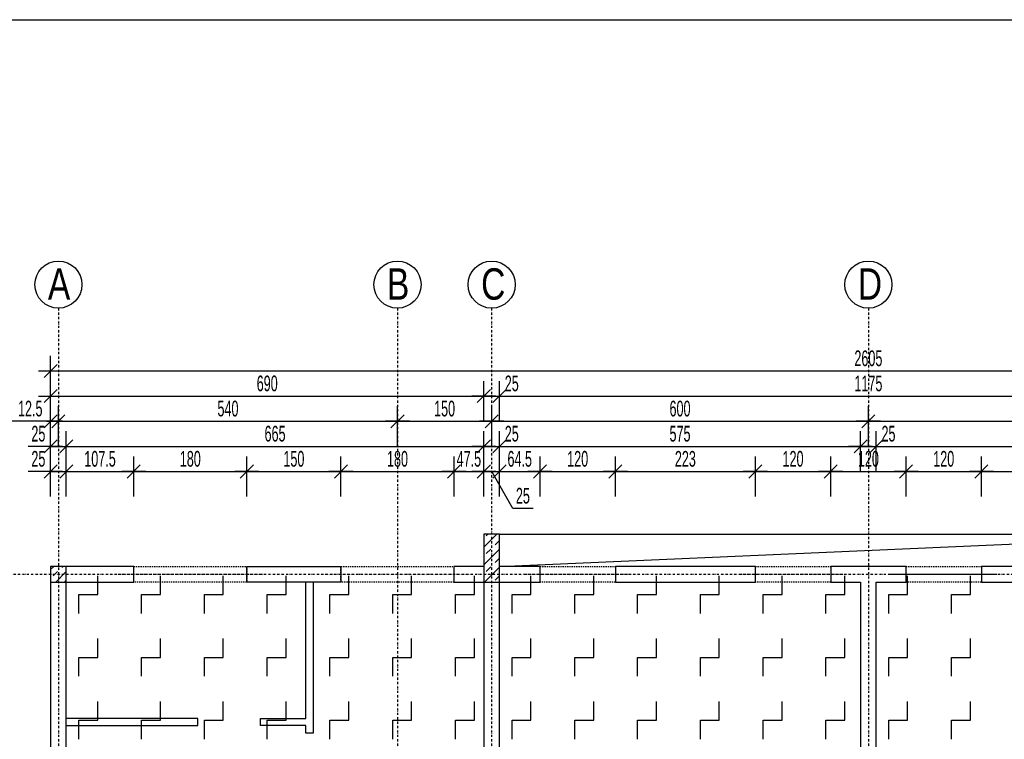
# Model space of a CAD drawing. Header units: millimetres. Extents: x 7622 to 25843, y -22705 to -15125.
# Tile 40 of 45: x 22309 to 23877, y -16430 to -15285. Entities that reach past the tile are written whole.
import ezdxf

# ---------------------------------------------------------------- set-up
doc = ezdxf.new("R2010")
doc.units = ezdxf.units.MM
doc.header["$LTSCALE"] = 10
doc.linetypes.add('MO', pattern=[0.7, 0.35, -0.17, 0.01, -0.17])
doc.linetypes.add('MP', pattern=[0.36, 0.2, -0.16])
for name, color, linetype in [('BA_szr', 1, 'Continuous'), ('BA_wym', 1, 'Continuous'), ('BD_lpm', 1, 'MP'), ('BD_osm', 1, 'MO'), ('BD_txs', 2, 'Continuous'), ('BD_wic', 1, 'Continuous'), ('BD_wig', 3, 'Continuous'), ('BZ_P_prz', 4, 'Continuous')]:
    doc.layers.add(name, color=color, linetype=linetype)
doc.styles.add('BIKTS', font='bikromsw.shx', dxfattribs={"width": 0.8})
doc.styles.add('BIKWYM', font='bikromsw.shx', dxfattribs={"width": 0.6})
doc.dimstyles.new('BA_KR_100_cm', dxfattribs={"dimtxt": 25, "dimasz": 1.666667, "dimexe": 24, "dimexo": 0, "dimgap": 0, "dimtad": 0, "dimdec": 1, "dimrnd": 0.5, "dimzin": 9, "dimdsep": 46, "dimtxsty": 'BIKWYM', "dimblk": 'WYM-KR', "dimcen": 0, "dimdle": 20, "dimclrd": 256, "dimclre": 256, "dimclrt": 2, "dimadec": 0, "dimazin": 0, "dimtfac": 0.033333, "dimtdec": 1, "dimtmove": 0, "dimatfit": 3, "dimldrblk": 'WYM-KR', "dimfxl": 25, "dimfxlon": 1, "dimtvp": 0.8, "dimtolj": 1, "dimarcsym": 0})

# ---------------------------------------------------------------- blocks, each defined once
blk = doc.blocks.new('WYM-KR')
at = {"linetype": 'ByBlock'}
blk.add_line((11.52, 0), (-11.52, 0), dxfattribs=at)
at = {"color": 7, "linetype": 'ByBlock'}
blk.add_line((6.24, 6.24), (-6.24, -6.24), dxfattribs=at)
blk = doc.blocks.new('*D389')
at = {"layer": 'BA_wym', "lineweight": -2}
for p, q in [((22357.9, -16043.8), (22357.9, -15979.8)), ((22382.9, -16043.8), (22382.9, -15979.8)), ((22356.2, -16003.8), (22322.2, -16003.8)), ((22357.9, -16003.8), (22382.9, -16003.8)), ((22384.6, -16003.8), (22386.2, -16003.8))]:
    blk.add_line(p, q, dxfattribs=at)
at = {"layer": 'Defpoints', "color": 0}
for p in [(22382.9, -16003.8), (22357.9, -16154.8), (22382.9, -16154.8)]:
    blk.add_point(p, dxfattribs=at)
at = {"layer": 'BA_wym', "lineweight": -2, "xscale": 1.666666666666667, "yscale": 1.666666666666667, "zscale": 1.666666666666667}
blk.add_blockref('WYM-KR', (22357.9, -16003.8), dxfattribs=at)
at = {"layer": 'BA_wym', "lineweight": -2, "xscale": 1.666666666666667, "yscale": 1.666666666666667, "zscale": 1.666666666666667, "rotation": 180}
blk.add_blockref('WYM-KR', (22382.9, -16003.8), dxfattribs=at)
at = {"layer": 'BA_wym', "color": 2, "insert": (22338.4, -15983.8), "char_height": 25, "attachment_point": 5, "style": 'BIKWYM'}
blk.add_mtext('\\A1;25', dxfattribs=at)
blk = doc.blocks.new('*D390')
at = {"layer": 'BA_wym', "lineweight": -2}
for p, q in [((22382.9, -16043.8), (22382.9, -15979.8)), ((22490.4, -16043.8), (22490.4, -15979.8)), ((22384.6, -16003.8), (22488.7, -16003.8))]:
    blk.add_line(p, q, dxfattribs=at)
at = {"layer": 'Defpoints', "color": 0}
for p in [(22490.4, -16003.8), (22382.9, -16154.8), (22490.4, -16154.8)]:
    blk.add_point(p, dxfattribs=at)
at = {"layer": 'BA_wym', "lineweight": -2, "xscale": 1.666666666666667, "yscale": 1.666666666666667, "zscale": 1.666666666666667, "rotation": 180}
blk.add_blockref('WYM-KR', (22382.9, -16003.8), dxfattribs=at)
at = {"layer": 'BA_wym', "lineweight": -2, "xscale": 1.666666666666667, "yscale": 1.666666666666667, "zscale": 1.666666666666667}
blk.add_blockref('WYM-KR', (22490.4, -16003.8), dxfattribs=at)
at = {"layer": 'BA_wym', "color": 2, "insert": (22436.6, -15983.8), "char_height": 25, "attachment_point": 5, "style": 'BIKWYM'}
blk.add_mtext('\\A1;107.5', dxfattribs=at)
blk = doc.blocks.new('*D391')
at = {"layer": 'BA_wym', "lineweight": -2}
for p, q in [((22490.4, -16043.8), (22490.4, -15979.8)), ((22670.4, -16043.8), (22670.4, -15979.8)), ((22492.1, -16003.8), (22668.7, -16003.8))]:
    blk.add_line(p, q, dxfattribs=at)
at = {"layer": 'Defpoints', "color": 0}
for p in [(22670.4, -16003.8), (22490.4, -16154.8), (22670.4, -16154.8)]:
    blk.add_point(p, dxfattribs=at)
at = {"layer": 'BA_wym', "lineweight": -2, "xscale": 1.666666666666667, "yscale": 1.666666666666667, "zscale": 1.666666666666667, "rotation": 180}
blk.add_blockref('WYM-KR', (22490.4, -16003.8), dxfattribs=at)
at = {"layer": 'BA_wym', "lineweight": -2, "xscale": 1.666666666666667, "yscale": 1.666666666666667, "zscale": 1.666666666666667}
blk.add_blockref('WYM-KR', (22670.4, -16003.8), dxfattribs=at)
at = {"layer": 'BA_wym', "color": 2, "insert": (22580.4, -15983.8), "char_height": 25, "attachment_point": 5, "style": 'BIKWYM'}
blk.add_mtext('\\A1;180', dxfattribs=at)
blk = doc.blocks.new('*D392')
at = {"layer": 'BA_wym', "lineweight": -2}
for p, q in [((22670.4, -16043.8), (22670.4, -15979.8)), ((22820.4, -16043.8), (22820.4, -15979.8)), ((22672.1, -16003.8), (22818.7, -16003.8))]:
    blk.add_line(p, q, dxfattribs=at)
at = {"layer": 'Defpoints', "color": 0}
for p in [(22820.4, -16003.8), (22670.4, -16154.8), (22820.4, -16154.8)]:
    blk.add_point(p, dxfattribs=at)
at = {"layer": 'BA_wym', "lineweight": -2, "xscale": 1.666666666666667, "yscale": 1.666666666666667, "zscale": 1.666666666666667, "rotation": 180}
blk.add_blockref('WYM-KR', (22670.4, -16003.8), dxfattribs=at)
at = {"layer": 'BA_wym', "lineweight": -2, "xscale": 1.666666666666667, "yscale": 1.666666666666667, "zscale": 1.666666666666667}
blk.add_blockref('WYM-KR', (22820.4, -16003.8), dxfattribs=at)
at = {"layer": 'BA_wym', "color": 2, "insert": (22745.4, -15983.8), "char_height": 25, "attachment_point": 5, "style": 'BIKWYM'}
blk.add_mtext('\\A1;150', dxfattribs=at)
blk = doc.blocks.new('*D393')
at = {"layer": 'BA_wym', "lineweight": -2}
for p, q in [((22820.4, -16043.8), (22820.4, -15979.8)), ((23000.4, -16043.8), (23000.4, -15979.8)), ((22822.1, -16003.8), (22998.7, -16003.8))]:
    blk.add_line(p, q, dxfattribs=at)
at = {"layer": 'Defpoints', "color": 0}
for p in [(23000.4, -16003.8), (22820.4, -16154.8), (23000.4, -16154.8)]:
    blk.add_point(p, dxfattribs=at)
at = {"layer": 'BA_wym', "lineweight": -2, "xscale": 1.666666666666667, "yscale": 1.666666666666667, "zscale": 1.666666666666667, "rotation": 180}
blk.add_blockref('WYM-KR', (22820.4, -16003.8), dxfattribs=at)
at = {"layer": 'BA_wym', "lineweight": -2, "xscale": 1.666666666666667, "yscale": 1.666666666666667, "zscale": 1.666666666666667}
blk.add_blockref('WYM-KR', (23000.4, -16003.8), dxfattribs=at)
at = {"layer": 'BA_wym', "color": 2, "insert": (22910.4, -15983.8), "char_height": 25, "attachment_point": 5, "style": 'BIKWYM'}
blk.add_mtext('\\A1;180', dxfattribs=at)
blk = doc.blocks.new('*D394')
at = {"layer": 'BA_wym', "lineweight": -2}
for p, q in [((23000.4, -16043.8), (23000.4, -15979.8)), ((23047.9, -16043.8), (23047.9, -15979.8)), ((22998.7, -16003.8), (22997.1, -16003.8)), ((23000.4, -16003.8), (23047.9, -16003.8)), ((23049.6, -16003.8), (23051.2, -16003.8))]:
    blk.add_line(p, q, dxfattribs=at)
at = {"layer": 'Defpoints', "color": 0}
for p in [(23047.9, -16003.8), (23000.4, -16154.8), (23047.9, -16154.8)]:
    blk.add_point(p, dxfattribs=at)
at = {"layer": 'BA_wym', "lineweight": -2, "xscale": 1.666666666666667, "yscale": 1.666666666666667, "zscale": 1.666666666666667}
blk.add_blockref('WYM-KR', (23000.4, -16003.8), dxfattribs=at)
at = {"layer": 'BA_wym', "lineweight": -2, "xscale": 1.666666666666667, "yscale": 1.666666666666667, "zscale": 1.666666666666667, "rotation": 180}
blk.add_blockref('WYM-KR', (23047.9, -16003.8), dxfattribs=at)
at = {"layer": 'BA_wym', "color": 2, "insert": (23024.1, -15983.8), "char_height": 25, "attachment_point": 5, "style": 'BIKWYM'}
blk.add_mtext('\\A1;47.5', dxfattribs=at)
blk = doc.blocks.new('*D395')
at = {"layer": 'BA_wym', "lineweight": -2}
for p, q in [((23047.9, -16043.8), (23047.9, -15979.8)), ((23072.9, -16043.8), (23072.9, -15979.8)), ((23046.2, -16003.8), (23044.6, -16003.8)), ((23047.9, -16003.8), (23072.9, -16003.8)), ((23093.9, -16062.5), (23060.4, -16003.8)), ((23074.6, -16003.8), (23076.2, -16003.8)), ((23126.3, -16062.5), (23093.9, -16062.5))]:
    blk.add_line(p, q, dxfattribs=at)
at = {"layer": 'Defpoints', "color": 0}
for p in [(23072.9, -16003.8), (23047.9, -16154.8), (23072.9, -16154.8)]:
    blk.add_point(p, dxfattribs=at)
at = {"layer": 'BA_wym', "lineweight": -2, "xscale": 1.666666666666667, "yscale": 1.666666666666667, "zscale": 1.666666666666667}
blk.add_blockref('WYM-KR', (23047.9, -16003.8), dxfattribs=at)
at = {"layer": 'BA_wym', "lineweight": -2, "xscale": 1.666666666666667, "yscale": 1.666666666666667, "zscale": 1.666666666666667, "rotation": 180}
blk.add_blockref('WYM-KR', (23072.9, -16003.8), dxfattribs=at)
at = {"layer": 'BA_wym', "color": 2, "insert": (23110.1, -16042.5), "char_height": 25, "attachment_point": 5, "style": 'BIKWYM'}
blk.add_mtext('\\A1;25', dxfattribs=at)
blk = doc.blocks.new('*D396')
at = {"layer": 'BA_wym', "lineweight": -2}
for p, q in [((23072.9, -16043.8), (23072.9, -15979.8)), ((23137.4, -16043.8), (23137.4, -15979.8)), ((23074.6, -16003.8), (23135.7, -16003.8))]:
    blk.add_line(p, q, dxfattribs=at)
at = {"layer": 'Defpoints', "color": 0}
for p in [(23137.4, -16003.8), (23072.9, -16154.8), (23137.4, -16154.8)]:
    blk.add_point(p, dxfattribs=at)
at = {"layer": 'BA_wym', "lineweight": -2, "xscale": 1.666666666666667, "yscale": 1.666666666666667, "zscale": 1.666666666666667, "rotation": 180}
blk.add_blockref('WYM-KR', (23072.9, -16003.8), dxfattribs=at)
at = {"layer": 'BA_wym', "lineweight": -2, "xscale": 1.666666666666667, "yscale": 1.666666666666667, "zscale": 1.666666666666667}
blk.add_blockref('WYM-KR', (23137.4, -16003.8), dxfattribs=at)
at = {"layer": 'BA_wym', "color": 2, "insert": (23105.1, -15983.8), "char_height": 25, "attachment_point": 5, "style": 'BIKWYM'}
blk.add_mtext('\\A1;64.5', dxfattribs=at)
blk = doc.blocks.new('*D397')
at = {"layer": 'BA_wym', "lineweight": -2}
for p, q in [((23137.4, -16043.8), (23137.4, -15979.8)), ((23257.4, -16043.8), (23257.4, -15979.8)), ((23139.1, -16003.8), (23255.7, -16003.8))]:
    blk.add_line(p, q, dxfattribs=at)
at = {"layer": 'Defpoints', "color": 0}
for p in [(23257.4, -16003.8), (23137.4, -16154.8), (23257.4, -16154.8)]:
    blk.add_point(p, dxfattribs=at)
at = {"layer": 'BA_wym', "lineweight": -2, "xscale": 1.666666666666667, "yscale": 1.666666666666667, "zscale": 1.666666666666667, "rotation": 180}
blk.add_blockref('WYM-KR', (23137.4, -16003.8), dxfattribs=at)
at = {"layer": 'BA_wym', "lineweight": -2, "xscale": 1.666666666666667, "yscale": 1.666666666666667, "zscale": 1.666666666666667}
blk.add_blockref('WYM-KR', (23257.4, -16003.8), dxfattribs=at)
at = {"layer": 'BA_wym', "color": 2, "insert": (23197.4, -15983.8), "char_height": 25, "attachment_point": 5, "style": 'BIKWYM'}
blk.add_mtext('\\A1;120', dxfattribs=at)
blk = doc.blocks.new('*D398')
at = {"layer": 'BA_wym', "lineweight": -2}
for p, q in [((23257.4, -16043.8), (23257.4, -15979.8)), ((23480.4, -16043.8), (23480.4, -15979.8)), ((23259.1, -16003.8), (23478.7, -16003.8))]:
    blk.add_line(p, q, dxfattribs=at)
at = {"layer": 'Defpoints', "color": 0}
for p in [(23480.4, -16003.8), (23257.4, -16154.8), (23480.4, -16154.8)]:
    blk.add_point(p, dxfattribs=at)
at = {"layer": 'BA_wym', "lineweight": -2, "xscale": 1.666666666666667, "yscale": 1.666666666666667, "zscale": 1.666666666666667, "rotation": 180}
blk.add_blockref('WYM-KR', (23257.4, -16003.8), dxfattribs=at)
at = {"layer": 'BA_wym', "lineweight": -2, "xscale": 1.666666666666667, "yscale": 1.666666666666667, "zscale": 1.666666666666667}
blk.add_blockref('WYM-KR', (23480.4, -16003.8), dxfattribs=at)
at = {"layer": 'BA_wym', "color": 2, "insert": (23368.9, -15983.8), "char_height": 25, "attachment_point": 5, "style": 'BIKWYM'}
blk.add_mtext('\\A1;223', dxfattribs=at)
blk = doc.blocks.new('*D399')
at = {"layer": 'BA_wym', "lineweight": -2}
for p, q in [((23480.4, -16043.8), (23480.4, -15979.8)), ((23600.4, -16043.8), (23600.4, -15979.8)), ((23482.1, -16003.8), (23598.7, -16003.8))]:
    blk.add_line(p, q, dxfattribs=at)
at = {"layer": 'Defpoints', "color": 0}
for p in [(23600.4, -16003.8), (23480.4, -16154.8), (23600.4, -16154.8)]:
    blk.add_point(p, dxfattribs=at)
at = {"layer": 'BA_wym', "lineweight": -2, "xscale": 1.666666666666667, "yscale": 1.666666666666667, "zscale": 1.666666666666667, "rotation": 180}
blk.add_blockref('WYM-KR', (23480.4, -16003.8), dxfattribs=at)
at = {"layer": 'BA_wym', "lineweight": -2, "xscale": 1.666666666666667, "yscale": 1.666666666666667, "zscale": 1.666666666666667}
blk.add_blockref('WYM-KR', (23600.4, -16003.8), dxfattribs=at)
at = {"layer": 'BA_wym', "color": 2, "insert": (23540.4, -15983.8), "char_height": 25, "attachment_point": 5, "style": 'BIKWYM'}
blk.add_mtext('\\A1;120', dxfattribs=at)
blk = doc.blocks.new('*D400')
at = {"layer": 'BA_wym', "lineweight": -2}
for p, q in [((23600.4, -16043.8), (23600.4, -15979.8)), ((23720.4, -16043.8), (23720.4, -15979.8)), ((23602.1, -16003.8), (23718.7, -16003.8))]:
    blk.add_line(p, q, dxfattribs=at)
at = {"layer": 'Defpoints', "color": 0}
for p in [(23720.4, -16003.8), (23600.4, -16154.8), (23720.4, -16154.8)]:
    blk.add_point(p, dxfattribs=at)
at = {"layer": 'BA_wym', "lineweight": -2, "xscale": 1.666666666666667, "yscale": 1.666666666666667, "zscale": 1.666666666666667, "rotation": 180}
blk.add_blockref('WYM-KR', (23600.4, -16003.8), dxfattribs=at)
at = {"layer": 'BA_wym', "lineweight": -2, "xscale": 1.666666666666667, "yscale": 1.666666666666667, "zscale": 1.666666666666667}
blk.add_blockref('WYM-KR', (23720.4, -16003.8), dxfattribs=at)
at = {"layer": 'BA_wym', "color": 2, "insert": (23660.4, -15983.8), "char_height": 25, "attachment_point": 5, "style": 'BIKWYM'}
blk.add_mtext('\\A1;120', dxfattribs=at)
blk = doc.blocks.new('*D401')
at = {"layer": 'BA_wym', "lineweight": -2}
for p, q in [((23720.4, -16043.8), (23720.4, -15979.8)), ((23840.4, -16043.8), (23840.4, -15979.8)), ((23722.1, -16003.8), (23838.7, -16003.8))]:
    blk.add_line(p, q, dxfattribs=at)
at = {"layer": 'Defpoints', "color": 0}
for p in [(23840.4, -16003.8), (23720.4, -16154.8), (23840.4, -16154.8)]:
    blk.add_point(p, dxfattribs=at)
at = {"layer": 'BA_wym', "lineweight": -2, "xscale": 1.666666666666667, "yscale": 1.666666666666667, "zscale": 1.666666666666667, "rotation": 180}
blk.add_blockref('WYM-KR', (23720.4, -16003.8), dxfattribs=at)
at = {"layer": 'BA_wym', "lineweight": -2, "xscale": 1.666666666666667, "yscale": 1.666666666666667, "zscale": 1.666666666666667}
blk.add_blockref('WYM-KR', (23840.4, -16003.8), dxfattribs=at)
at = {"layer": 'BA_wym', "color": 2, "insert": (23780.4, -15983.8), "char_height": 25, "attachment_point": 5, "style": 'BIKWYM'}
blk.add_mtext('\\A1;120', dxfattribs=at)
blk = doc.blocks.new('*D402')
at = {"layer": 'BA_wym', "lineweight": -2}
for p, q in [((23840.4, -16043.8), (23840.4, -15979.8)), ((24063.4, -16043.8), (24063.4, -15979.8)), ((23842.1, -16003.8), (24061.7, -16003.8))]:
    blk.add_line(p, q, dxfattribs=at)
at = {"layer": 'Defpoints', "color": 0}
for p in [(24063.4, -16003.8), (23840.4, -16154.8), (24063.4, -16154.8)]:
    blk.add_point(p, dxfattribs=at)
at = {"layer": 'BA_wym', "lineweight": -2, "xscale": 1.666666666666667, "yscale": 1.666666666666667, "zscale": 1.666666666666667, "rotation": 180}
blk.add_blockref('WYM-KR', (23840.4, -16003.8), dxfattribs=at)
at = {"layer": 'BA_wym', "lineweight": -2, "xscale": 1.666666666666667, "yscale": 1.666666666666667, "zscale": 1.666666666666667}
blk.add_blockref('WYM-KR', (24063.4, -16003.8), dxfattribs=at)
at = {"layer": 'BA_wym', "color": 2, "insert": (23951.9, -15983.8), "char_height": 25, "attachment_point": 5, "style": 'BIKWYM'}
blk.add_mtext('\\A1;223', dxfattribs=at)
blk = doc.blocks.new('*D412')
at = {"layer": 'BA_wym', "lineweight": -2}
for p, q in [((22357.9, -16003.8), (22357.9, -15939.8)), ((22382.9, -16003.8), (22382.9, -15939.8)), ((22356.2, -15963.8), (22322.2, -15963.8)), ((22357.9, -15963.8), (22382.9, -15963.8)), ((22384.6, -15963.8), (22386.2, -15963.8))]:
    blk.add_line(p, q, dxfattribs=at)
at = {"layer": 'Defpoints', "color": 0}
for p in [(22382.9, -15963.8), (22357.9, -16154.8), (22382.9, -16154.8)]:
    blk.add_point(p, dxfattribs=at)
at = {"layer": 'BA_wym', "lineweight": -2, "xscale": 1.666666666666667, "yscale": 1.666666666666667, "zscale": 1.666666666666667}
blk.add_blockref('WYM-KR', (22357.9, -15963.8), dxfattribs=at)
at = {"layer": 'BA_wym', "lineweight": -2, "xscale": 1.666666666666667, "yscale": 1.666666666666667, "zscale": 1.666666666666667, "rotation": 180}
blk.add_blockref('WYM-KR', (22382.9, -15963.8), dxfattribs=at)
at = {"layer": 'BA_wym', "color": 2, "insert": (22338.4, -15943.8), "char_height": 25, "attachment_point": 5, "style": 'BIKWYM'}
blk.add_mtext('\\A1;25', dxfattribs=at)
blk = doc.blocks.new('*D413')
at = {"layer": 'BA_wym', "lineweight": -2}
for p, q in [((22382.9, -16003.8), (22382.9, -15939.8)), ((23047.9, -16003.8), (23047.9, -15939.8)), ((22384.6, -15963.8), (23046.2, -15963.8))]:
    blk.add_line(p, q, dxfattribs=at)
at = {"layer": 'Defpoints', "color": 0}
for p in [(23047.9, -15963.8), (23047.9, -16103.8), (22382.9, -16154.8)]:
    blk.add_point(p, dxfattribs=at)
at = {"layer": 'BA_wym', "lineweight": -2, "xscale": 1.666666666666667, "yscale": 1.666666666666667, "zscale": 1.666666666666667, "rotation": 180}
blk.add_blockref('WYM-KR', (22382.9, -15963.8), dxfattribs=at)
at = {"layer": 'BA_wym', "lineweight": -2, "xscale": 1.666666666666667, "yscale": 1.666666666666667, "zscale": 1.666666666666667}
blk.add_blockref('WYM-KR', (23047.9, -15963.8), dxfattribs=at)
at = {"layer": 'BA_wym', "color": 2, "insert": (22715.4, -15943.8), "char_height": 25, "attachment_point": 5, "style": 'BIKWYM'}
blk.add_mtext('\\A1;665', dxfattribs=at)
blk = doc.blocks.new('*D414')
at = {"layer": 'BA_wym', "lineweight": -2}
for p, q in [((23047.9, -16003.8), (23047.9, -15939.8)), ((23072.9, -16003.8), (23072.9, -15939.8)), ((23046.2, -15963.8), (23044.6, -15963.8)), ((23047.9, -15963.8), (23072.9, -15963.8)), ((23074.6, -15963.8), (23108.6, -15963.8))]:
    blk.add_line(p, q, dxfattribs=at)
at = {"layer": 'Defpoints', "color": 0}
for p in [(23072.9, -15963.8), (23047.9, -16103.8), (23072.9, -16103.8)]:
    blk.add_point(p, dxfattribs=at)
at = {"layer": 'BA_wym', "lineweight": -2, "xscale": 1.666666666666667, "yscale": 1.666666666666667, "zscale": 1.666666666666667}
blk.add_blockref('WYM-KR', (23047.9, -15963.8), dxfattribs=at)
at = {"layer": 'BA_wym', "lineweight": -2, "xscale": 1.666666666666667, "yscale": 1.666666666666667, "zscale": 1.666666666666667, "rotation": 180}
blk.add_blockref('WYM-KR', (23072.9, -15963.8), dxfattribs=at)
at = {"layer": 'BA_wym', "color": 2, "insert": (23092.4, -15943.8), "char_height": 25, "attachment_point": 5, "style": 'BIKWYM'}
blk.add_mtext('\\A1;25', dxfattribs=at)
blk = doc.blocks.new('*D415')
at = {"layer": 'BA_wym', "lineweight": -2}
for p, q in [((23072.9, -16003.8), (23072.9, -15939.8)), ((23647.9, -16003.8), (23647.9, -15939.8)), ((23074.6, -15963.8), (23646.2, -15963.8))]:
    blk.add_line(p, q, dxfattribs=at)
at = {"layer": 'Defpoints', "color": 0}
for p in [(23647.9, -15963.8), (23072.9, -16103.8), (23647.9, -16179.8)]:
    blk.add_point(p, dxfattribs=at)
at = {"layer": 'BA_wym', "lineweight": -2, "xscale": 1.666666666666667, "yscale": 1.666666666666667, "zscale": 1.666666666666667, "rotation": 180}
blk.add_blockref('WYM-KR', (23072.9, -15963.8), dxfattribs=at)
at = {"layer": 'BA_wym', "lineweight": -2, "xscale": 1.666666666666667, "yscale": 1.666666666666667, "zscale": 1.666666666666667}
blk.add_blockref('WYM-KR', (23647.9, -15963.8), dxfattribs=at)
at = {"layer": 'BA_wym', "color": 2, "insert": (23360.4, -15943.8), "char_height": 25, "attachment_point": 5, "style": 'BIKWYM'}
blk.add_mtext('\\A1;575', dxfattribs=at)
blk = doc.blocks.new('*D416')
at = {"layer": 'BA_wym', "lineweight": -2}
for p, q in [((23647.9, -16003.8), (23647.9, -15939.8)), ((23672.9, -16003.8), (23672.9, -15939.8)), ((23646.2, -15963.8), (23644.6, -15963.8)), ((23647.9, -15963.8), (23672.9, -15963.8)), ((23674.6, -15963.8), (23708.6, -15963.8))]:
    blk.add_line(p, q, dxfattribs=at)
at = {"layer": 'Defpoints', "color": 0}
for p in [(23672.9, -15963.8), (23647.9, -16179.8), (23672.9, -16179.8)]:
    blk.add_point(p, dxfattribs=at)
at = {"layer": 'BA_wym', "lineweight": -2, "xscale": 1.666666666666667, "yscale": 1.666666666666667, "zscale": 1.666666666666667}
blk.add_blockref('WYM-KR', (23647.9, -15963.8), dxfattribs=at)
at = {"layer": 'BA_wym', "lineweight": -2, "xscale": 1.666666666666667, "yscale": 1.666666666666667, "zscale": 1.666666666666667, "rotation": 180}
blk.add_blockref('WYM-KR', (23672.9, -15963.8), dxfattribs=at)
at = {"layer": 'BA_wym', "color": 2, "insert": (23692.4, -15943.8), "char_height": 25, "attachment_point": 5, "style": 'BIKWYM'}
blk.add_mtext('\\A1;25', dxfattribs=at)
blk = doc.blocks.new('*D417')
at = {"layer": 'BA_wym', "lineweight": -2}
for p, q in [((23672.9, -16003.8), (23672.9, -15939.8)), ((24247.9, -16003.8), (24247.9, -15939.8)), ((23674.6, -15963.8), (24246.2, -15963.8))]:
    blk.add_line(p, q, dxfattribs=at)
at = {"layer": 'Defpoints', "color": 0}
for p in [(24247.9, -15963.8), (24247.9, -16103.8), (23672.9, -16179.8)]:
    blk.add_point(p, dxfattribs=at)
at = {"layer": 'BA_wym', "lineweight": -2, "xscale": 1.666666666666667, "yscale": 1.666666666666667, "zscale": 1.666666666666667, "rotation": 180}
blk.add_blockref('WYM-KR', (23672.9, -15963.8), dxfattribs=at)
at = {"layer": 'BA_wym', "lineweight": -2, "xscale": 1.666666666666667, "yscale": 1.666666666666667, "zscale": 1.666666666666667}
blk.add_blockref('WYM-KR', (24247.9, -15963.8), dxfattribs=at)
at = {"layer": 'BA_wym', "color": 2, "insert": (23960.4, -15943.8), "char_height": 25, "attachment_point": 5, "style": 'BIKWYM'}
blk.add_mtext('\\A1;575', dxfattribs=at)
blk = doc.blocks.new('*D421')
at = {"layer": 'BA_wym', "lineweight": -2}
for p, q in [((22357.9, -15963.8), (22357.9, -15899.8)), ((22370.4, -15963.8), (22370.4, -15899.8)), ((22356.2, -15923.8), (22296.5, -15923.8)), ((22357.9, -15923.8), (22370.4, -15923.8)), ((22372.1, -15923.8), (22373.7, -15923.8))]:
    blk.add_line(p, q, dxfattribs=at)
at = {"layer": 'Defpoints', "color": 0}
for p in [(22370.4, -15923.8), (22357.9, -16154.8), (22370.4, -16154.8)]:
    blk.add_point(p, dxfattribs=at)
at = {"layer": 'BA_wym', "lineweight": -2, "xscale": 1.666666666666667, "yscale": 1.666666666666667, "zscale": 1.666666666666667}
blk.add_blockref('WYM-KR', (22357.9, -15923.8), dxfattribs=at)
at = {"layer": 'BA_wym', "lineweight": -2, "xscale": 1.666666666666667, "yscale": 1.666666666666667, "zscale": 1.666666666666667, "rotation": 180}
blk.add_blockref('WYM-KR', (22370.4, -15923.8), dxfattribs=at)
at = {"layer": 'BA_wym', "color": 2, "insert": (22325.5, -15903.8), "char_height": 25, "attachment_point": 5, "style": 'BIKWYM'}
blk.add_mtext('\\A1;12.5', dxfattribs=at)
blk = doc.blocks.new('*D422')
at = {"layer": 'BA_wym', "lineweight": -2}
for p, q in [((22370.4, -15963.8), (22370.4, -15899.8)), ((22910.4, -15963.8), (22910.4, -15899.8)), ((22372.1, -15923.8), (22908.7, -15923.8))]:
    blk.add_line(p, q, dxfattribs=at)
at = {"layer": 'Defpoints', "color": 0}
for p in [(22910.4, -15923.8), (22370.4, -16154.8), (22910.4, -16270.1)]:
    blk.add_point(p, dxfattribs=at)
at = {"layer": 'BA_wym', "lineweight": -2, "xscale": 1.666666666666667, "yscale": 1.666666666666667, "zscale": 1.666666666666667, "rotation": 180}
blk.add_blockref('WYM-KR', (22370.4, -15923.8), dxfattribs=at)
at = {"layer": 'BA_wym', "lineweight": -2, "xscale": 1.666666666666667, "yscale": 1.666666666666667, "zscale": 1.666666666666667}
blk.add_blockref('WYM-KR', (22910.4, -15923.8), dxfattribs=at)
at = {"layer": 'BA_wym', "color": 2, "insert": (22640.4, -15903.8), "char_height": 25, "attachment_point": 5, "style": 'BIKWYM'}
blk.add_mtext('\\A1;540', dxfattribs=at)
blk = doc.blocks.new('*D423')
at = {"layer": 'BA_wym', "lineweight": -2}
for p, q in [((22910.4, -15963.8), (22910.4, -15899.8)), ((23060.4, -15963.8), (23060.4, -15899.8)), ((22912.1, -15923.8), (23058.7, -15923.8))]:
    blk.add_line(p, q, dxfattribs=at)
at = {"layer": 'Defpoints', "color": 0}
for p in [(23060.4, -15923.8), (23060.4, -16103.8), (22910.4, -16263.9)]:
    blk.add_point(p, dxfattribs=at)
at = {"layer": 'BA_wym', "lineweight": -2, "xscale": 1.666666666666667, "yscale": 1.666666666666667, "zscale": 1.666666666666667, "rotation": 180}
blk.add_blockref('WYM-KR', (22910.4, -15923.8), dxfattribs=at)
at = {"layer": 'BA_wym', "lineweight": -2, "xscale": 1.666666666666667, "yscale": 1.666666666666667, "zscale": 1.666666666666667}
blk.add_blockref('WYM-KR', (23060.4, -15923.8), dxfattribs=at)
at = {"layer": 'BA_wym', "color": 2, "insert": (22985.4, -15903.8), "char_height": 25, "attachment_point": 5, "style": 'BIKWYM'}
blk.add_mtext('\\A1;150', dxfattribs=at)
blk = doc.blocks.new('*D424')
at = {"layer": 'BA_wym', "lineweight": -2}
for p, q in [((23060.4, -15963.8), (23060.4, -15899.8)), ((23660.4, -15963.8), (23660.4, -15899.8)), ((23062.1, -15923.8), (23658.7, -15923.8))]:
    blk.add_line(p, q, dxfattribs=at)
at = {"layer": 'Defpoints', "color": 0}
for p in [(23660.4, -15923.8), (23060.4, -16103.8), (23660.4, -16154.8)]:
    blk.add_point(p, dxfattribs=at)
at = {"layer": 'BA_wym', "lineweight": -2, "xscale": 1.666666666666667, "yscale": 1.666666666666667, "zscale": 1.666666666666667, "rotation": 180}
blk.add_blockref('WYM-KR', (23060.4, -15923.8), dxfattribs=at)
at = {"layer": 'BA_wym', "lineweight": -2, "xscale": 1.666666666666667, "yscale": 1.666666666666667, "zscale": 1.666666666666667}
blk.add_blockref('WYM-KR', (23660.4, -15923.8), dxfattribs=at)
at = {"layer": 'BA_wym', "color": 2, "insert": (23360.4, -15903.8), "char_height": 25, "attachment_point": 5, "style": 'BIKWYM'}
blk.add_mtext('\\A1;600', dxfattribs=at)
blk = doc.blocks.new('*D425')
at = {"layer": 'BA_wym', "lineweight": -2}
for p, q in [((23660.4, -15963.8), (23660.4, -15899.8)), ((24260.4, -15963.8), (24260.4, -15899.8)), ((23662.1, -15923.8), (24258.7, -15923.8))]:
    blk.add_line(p, q, dxfattribs=at)
at = {"layer": 'Defpoints', "color": 0}
for p in [(24260.4, -15923.8), (24260.4, -16103.8), (23660.4, -16154.8)]:
    blk.add_point(p, dxfattribs=at)
at = {"layer": 'BA_wym', "lineweight": -2, "xscale": 1.666666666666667, "yscale": 1.666666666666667, "zscale": 1.666666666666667, "rotation": 180}
blk.add_blockref('WYM-KR', (23660.4, -15923.8), dxfattribs=at)
at = {"layer": 'BA_wym', "lineweight": -2, "xscale": 1.666666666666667, "yscale": 1.666666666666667, "zscale": 1.666666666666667}
blk.add_blockref('WYM-KR', (24260.4, -15923.8), dxfattribs=at)
at = {"layer": 'BA_wym', "color": 2, "insert": (23960.4, -15903.8), "char_height": 25, "attachment_point": 5, "style": 'BIKWYM'}
blk.add_mtext('\\A1;600', dxfattribs=at)
blk = doc.blocks.new('*D429')
at = {"layer": 'BA_wym', "lineweight": -2}
for p, q in [((22357.9, -15883.8), (22357.9, -15819.8)), ((24962.9, -15883.8), (24962.9, -15819.8)), ((22359.6, -15843.8), (24961.2, -15843.8))]:
    blk.add_line(p, q, dxfattribs=at)
at = {"layer": 'Defpoints', "color": 0}
for p in [(24962.9, -15843.8), (22357.9, -16154.8), (24962.9, -16154.8)]:
    blk.add_point(p, dxfattribs=at)
at = {"layer": 'BA_wym', "lineweight": -2, "xscale": 1.666666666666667, "yscale": 1.666666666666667, "zscale": 1.666666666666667, "rotation": 180}
blk.add_blockref('WYM-KR', (22357.9, -15843.8), dxfattribs=at)
at = {"layer": 'BA_wym', "lineweight": -2, "xscale": 1.666666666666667, "yscale": 1.666666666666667, "zscale": 1.666666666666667}
blk.add_blockref('WYM-KR', (24962.9, -15843.8), dxfattribs=at)
at = {"layer": 'BA_wym', "color": 2, "insert": (23660.4, -15823.8), "char_height": 25, "attachment_point": 5, "style": 'BIKWYM'}
blk.add_mtext('\\A1;2605', dxfattribs=at)
blk = doc.blocks.new('*D430')
at = {"layer": 'BA_wym', "lineweight": -2}
for p, q in [((22357.9, -15923.8), (22357.9, -15859.8)), ((23047.9, -15923.8), (23047.9, -15859.8)), ((22359.6, -15883.8), (23046.2, -15883.8))]:
    blk.add_line(p, q, dxfattribs=at)
at = {"layer": 'Defpoints', "color": 0}
for p in [(23047.9, -15883.8), (23047.9, -16103.8), (22357.9, -16154.8)]:
    blk.add_point(p, dxfattribs=at)
at = {"layer": 'BA_wym', "lineweight": -2, "xscale": 1.666666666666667, "yscale": 1.666666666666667, "zscale": 1.666666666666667, "rotation": 180}
blk.add_blockref('WYM-KR', (22357.9, -15883.8), dxfattribs=at)
at = {"layer": 'BA_wym', "lineweight": -2, "xscale": 1.666666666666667, "yscale": 1.666666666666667, "zscale": 1.666666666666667}
blk.add_blockref('WYM-KR', (23047.9, -15883.8), dxfattribs=at)
at = {"layer": 'BA_wym', "color": 2, "insert": (22702.9, -15863.8), "char_height": 25, "attachment_point": 5, "style": 'BIKWYM'}
blk.add_mtext('\\A1;690', dxfattribs=at)
blk = doc.blocks.new('*D431')
at = {"layer": 'BA_wym', "lineweight": -2}
for p, q in [((23072.9, -15923.8), (23072.9, -15859.8)), ((24247.9, -15923.8), (24247.9, -15859.8)), ((23074.6, -15883.8), (24246.2, -15883.8))]:
    blk.add_line(p, q, dxfattribs=at)
at = {"layer": 'Defpoints', "color": 0}
for p in [(24247.9, -15883.8), (23072.9, -16103.8), (24247.9, -16103.8)]:
    blk.add_point(p, dxfattribs=at)
at = {"layer": 'BA_wym', "lineweight": -2, "xscale": 1.666666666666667, "yscale": 1.666666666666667, "zscale": 1.666666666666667, "rotation": 180}
blk.add_blockref('WYM-KR', (23072.9, -15883.8), dxfattribs=at)
at = {"layer": 'BA_wym', "lineweight": -2, "xscale": 1.666666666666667, "yscale": 1.666666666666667, "zscale": 1.666666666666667}
blk.add_blockref('WYM-KR', (24247.9, -15883.8), dxfattribs=at)
at = {"layer": 'BA_wym', "color": 2, "insert": (23660.4, -15863.8), "char_height": 25, "attachment_point": 5, "style": 'BIKWYM'}
blk.add_mtext('\\A1;1175', dxfattribs=at)
blk = doc.blocks.new('*D536')
at = {"layer": 'BA_wym', "lineweight": -2}
for p, q in [((23047.9, -15923.8), (23047.9, -15859.8)), ((23072.9, -15923.8), (23072.9, -15859.8)), ((23046.2, -15883.8), (23044.6, -15883.8)), ((23047.9, -15883.8), (23072.9, -15883.8)), ((23074.6, -15883.8), (23108.6, -15883.8))]:
    blk.add_line(p, q, dxfattribs=at)
at = {"layer": 'Defpoints', "color": 0}
for p in [(23072.9, -15883.8), (23047.9, -16103.8), (23072.9, -16103.8)]:
    blk.add_point(p, dxfattribs=at)
at = {"layer": 'BA_wym', "lineweight": -2, "xscale": 1.666666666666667, "yscale": 1.666666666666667, "zscale": 1.666666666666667}
blk.add_blockref('WYM-KR', (23047.9, -15883.8), dxfattribs=at)
at = {"layer": 'BA_wym', "lineweight": -2, "xscale": 1.666666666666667, "yscale": 1.666666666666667, "zscale": 1.666666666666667, "rotation": 180}
blk.add_blockref('WYM-KR', (23072.9, -15883.8), dxfattribs=at)
at = {"layer": 'BA_wym', "color": 2, "insert": (23092.4, -15863.8), "char_height": 25, "attachment_point": 5, "style": 'BIKWYM'}
blk.add_mtext('\\A1;25', dxfattribs=at)

msp = doc.modelspace()

# ---------------------------------------------------------------- hatches: boundary and pattern name
at = {"layer": 'BA_szr'}
h = msp.add_hatch(dxfattribs=at)
h.set_pattern_fill('BIK_ZELBET', color=256, scale=100, angle=45, pattern_type=2)
h.set_pattern_definition([(45, (11434.114, -17244.662), (-14.142136, 14.142136), []), (45, (11427.043, -17237.59), (-14.142136, 14.142136), [10, -10])])
h.paths.add_polyline_path([(23047.89, -16179.81), (23072.89, -16179.81), (23072.89, -16103.81), (23047.89, -16103.81)])
h = msp.add_hatch(dxfattribs=at)
h.set_pattern_fill('BIK_ZELBET', color=256, scale=100, angle=45, pattern_type=2)
h.set_pattern_definition([(45, (10744.114, -17223.662), (-14.142136, 14.142136), []), (45, (10737.042, -17216.59), (-14.142136, 14.142136), [10, -10])])
h.paths.add_polyline_path([(22357.89, -16179.81), (22382.89, -16179.81), (22382.89, -16154.81), (22357.89, -16154.81)])

# ---------------------------------------------------------------- linework, layer by layer
at = {"layer": 'BD_lpm'}
for points in [[(22670.39, -16179.81), (22490.39, -16179.81), (22490.39, -16154.81), (22670.39, -16154.81)], [(23000.39, -16179.81), (22820.39, -16179.81), (22820.39, -16154.81), (23000.39, -16154.81)], [(23257.39, -16179.81), (23137.39, -16179.81), (23137.39, -16154.81), (23257.39, -16154.81)], [(23600.39, -16179.81), (23480.39, -16179.81), (23480.39, -16154.81), (23600.39, -16154.81)], [(23840.39, -16179.81), (23720.39, -16179.81), (23720.39, -16154.81), (23840.39, -16154.81)]]:
    msp.add_lwpolyline(points, close=True, dxfattribs=at)
at = {"layer": 'BD_osm', "color": 5}
for p, q in [((22465.39, -16167.31), (22695.39, -16167.31)), ((22795.39, -16167.31), (23025.39, -16167.31)), ((23112.39, -16167.31), (23282.39, -16167.31)), ((23455.39, -16167.31), (23625.39, -16167.31)), ((23695.39, -16167.31), (23865.39, -16167.31))]:
    msp.add_line(p, q, dxfattribs=at)
at = {"layer": 'BD_osm'}
for points in [[(22370.39, -15743.81), (22370.39, -18616.27)], [(22910.39, -15743.81), (22910.39, -18616.27)], [(23060.39, -15743.81), (23060.39, -18616.27)], [(23660.39, -15743.81), (23660.39, -18616.27)], [(21997.89, -16167.31), (25322.89, -16167.31)]]:
    msp.add_lwpolyline(points, dxfattribs=at)
at = {"layer": 'BD_wic', "color": 5}
msp.add_lwpolyline([(21398.68, -15284.7), (25842.81, -15284.7), (25842.81, -22705.2), (21398.68, -22705.2)], close=True, dxfattribs=at)
at = {"layer": 'BD_wic'}
for points in [[(23072.89, -16103.81), (24247.89, -16103.81)], [(23072.89, -16154.81), (24247.89, -16103.81)]]:
    msp.add_lwpolyline(points, dxfattribs=at)
at = {"layer": 'BD_wic', "color": 8}
for points in [[(22775.89, -16179.81), (22775.89, -16420.31), (22764.39, -16420.31), (22764.39, -16408.31), (22692.39, -16408.31), (22692.39, -16396.81), (22764.39, -16396.81), (22764.39, -16179.81)], [(22382.89, -16408.31), (22592.39, -16408.31), (22592.39, -16396.81), (22382.89, -16396.81)]]:
    msp.add_lwpolyline(points, dxfattribs=at)
at = {"layer": 'BD_wic'}
for centre in [(22370.39, -15706.31), (22910.39, -15706.31), (23060.39, -15706.31), (23660.39, -15706.31)]:
    msp.add_circle(centre, 37.5, dxfattribs=at)
at = {"layer": 'BD_wig'}
for points in [[(23137.39, -16179.81), (23137.39, -16154.81), (23072.89, -16154.81), (23072.89, -16103.81), (23047.89, -16103.81), (23047.89, -16154.81), (23000.39, -16154.81), (23000.39, -16179.81), (23047.89, -16179.81), (23047.89, -16994.81), (23036.94, -16994.81), (23036.94, -17019.81), (23092.89, -17019.81), (23092.89, -16994.81), (23072.89, -16994.81), (23072.89, -16483.81), (23093.89, -16483.81), (23093.89, -16458.81), (23072.89, -16458.81), (23072.89, -16179.81), (23137.39, -16179.81)], [(22490.39, -16179.81), (22490.39, -16154.81), (22357.89, -16154.81), (22357.89, -16467.31), (22382.89, -16467.31), (22382.89, -16179.81), (22490.39, -16179.81)], [(23672.89, -16179.81), (23720.39, -16179.81), (23720.39, -16154.81), (23600.39, -16154.81), (23600.39, -16179.81), (23647.89, -16179.81), (23647.89, -16458.81)], [(23909.39, -16994.81), (23672.89, -16994.81), (23672.89, -16179.81)]]:
    msp.add_lwpolyline(points, dxfattribs=at)
for points in [[(23047.89, -16179.81), (23072.89, -16179.81), (23072.89, -16103.81), (23047.89, -16103.81)], [(22357.89, -16179.81), (22382.89, -16179.81), (22382.89, -16154.81), (22357.89, -16154.81)], [(22820.39, -16179.81), (22670.39, -16179.81), (22670.39, -16154.81), (22820.39, -16154.81)], [(23257.39, -16179.81), (23480.39, -16179.81), (23480.39, -16154.81), (23257.39, -16154.81)], [(23840.39, -16179.81), (24063.39, -16179.81), (24063.39, -16154.81), (23840.39, -16154.81)]]:
    msp.add_lwpolyline(points, close=True, dxfattribs=at)
at = {"layer": 'BZ_P_prz'}
for points in [[(22402.89, -16229.81), (22402.89, -16199.81), (22432.89, -16199.81), (22432.89, -16169.81)], [(22502.89, -16229.81), (22502.89, -16199.81), (22532.89, -16199.81), (22532.89, -16169.81)], [(22602.89, -16229.81), (22602.89, -16199.81), (22632.89, -16199.81), (22632.89, -16169.81)], [(22702.89, -16229.81), (22702.89, -16199.81), (22732.89, -16199.81), (22732.89, -16169.81)], [(22802.89, -16229.81), (22802.89, -16199.81), (22832.89, -16199.81), (22832.89, -16169.81)], [(22902.89, -16229.81), (22902.89, -16199.81), (22932.89, -16199.81), (22932.89, -16169.81)], [(23002.89, -16229.81), (23002.89, -16199.81), (23032.89, -16199.81), (23032.89, -16169.81)], [(23092.89, -16229.81), (23092.89, -16199.81), (23122.89, -16199.81), (23122.89, -16169.81)], [(23192.89, -16229.81), (23192.89, -16199.81), (23222.89, -16199.81), (23222.89, -16169.81)], [(23292.89, -16229.81), (23292.89, -16199.81), (23322.89, -16199.81), (23322.89, -16169.81)], [(23392.89, -16229.81), (23392.89, -16199.81), (23422.89, -16199.81), (23422.89, -16169.81)], [(23492.89, -16229.81), (23492.89, -16199.81), (23522.89, -16199.81), (23522.89, -16169.81)], [(23592.89, -16229.81), (23592.89, -16199.81), (23622.89, -16199.81), (23622.89, -16169.81)], [(23692.89, -16229.81), (23692.89, -16199.81), (23722.89, -16199.81), (23722.89, -16169.81)], [(23792.89, -16229.81), (23792.89, -16199.81), (23822.89, -16199.81), (23822.89, -16169.81)], [(22402.89, -16329.81), (22402.89, -16299.81), (22432.89, -16299.81), (22432.89, -16269.81)], [(22502.89, -16329.81), (22502.89, -16299.81), (22532.89, -16299.81), (22532.89, -16269.81)], [(22602.89, -16329.81), (22602.89, -16299.81), (22632.89, -16299.81), (22632.89, -16269.81)], [(22702.89, -16329.81), (22702.89, -16299.81), (22732.89, -16299.81), (22732.89, -16269.81)], [(22802.89, -16329.81), (22802.89, -16299.81), (22832.89, -16299.81), (22832.89, -16269.81)], [(22902.89, -16329.81), (22902.89, -16299.81), (22932.89, -16299.81), (22932.89, -16269.81)], [(23002.89, -16329.81), (23002.89, -16299.81), (23032.89, -16299.81), (23032.89, -16269.81)], [(23092.89, -16329.81), (23092.89, -16299.81), (23122.89, -16299.81), (23122.89, -16269.81)], [(23192.89, -16329.81), (23192.89, -16299.81), (23222.89, -16299.81), (23222.89, -16269.81)], [(23292.89, -16329.81), (23292.89, -16299.81), (23322.89, -16299.81), (23322.89, -16269.81)], [(23392.89, -16329.81), (23392.89, -16299.81), (23422.89, -16299.81), (23422.89, -16269.81)], [(23492.89, -16329.81), (23492.89, -16299.81), (23522.89, -16299.81), (23522.89, -16269.81)], [(23592.89, -16329.81), (23592.89, -16299.81), (23622.89, -16299.81), (23622.89, -16269.81)], [(23692.89, -16329.81), (23692.89, -16299.81), (23722.89, -16299.81), (23722.89, -16269.81)], [(23792.89, -16329.81), (23792.89, -16299.81), (23822.89, -16299.81), (23822.89, -16269.81)], [(22402.89, -16429.81), (22402.89, -16399.81), (22432.89, -16399.81), (22432.89, -16369.81)], [(22502.89, -16429.81), (22502.89, -16399.81), (22532.89, -16399.81), (22532.89, -16369.81)], [(22602.89, -16429.81), (22602.89, -16399.81), (22632.89, -16399.81), (22632.89, -16369.81)], [(22702.89, -16429.81), (22702.89, -16399.81), (22732.89, -16399.81), (22732.89, -16369.81)], [(22802.89, -16429.81), (22802.89, -16399.81), (22832.89, -16399.81), (22832.89, -16369.81)], [(22902.89, -16429.81), (22902.89, -16399.81), (22932.89, -16399.81), (22932.89, -16369.81)], [(23002.89, -16429.81), (23002.89, -16399.81), (23032.89, -16399.81), (23032.89, -16369.81)], [(23092.89, -16429.81), (23092.89, -16399.81), (23122.89, -16399.81), (23122.89, -16369.81)], [(23192.89, -16429.81), (23192.89, -16399.81), (23222.89, -16399.81), (23222.89, -16369.81)], [(23292.89, -16429.81), (23292.89, -16399.81), (23322.89, -16399.81), (23322.89, -16369.81)], [(23392.89, -16429.81), (23392.89, -16399.81), (23422.89, -16399.81), (23422.89, -16369.81)], [(23492.89, -16429.81), (23492.89, -16399.81), (23522.89, -16399.81), (23522.89, -16369.81)], [(23592.89, -16429.81), (23592.89, -16399.81), (23622.89, -16399.81), (23622.89, -16369.81)], [(23692.89, -16429.81), (23692.89, -16399.81), (23722.89, -16399.81), (23722.89, -16369.81)], [(23792.89, -16429.81), (23792.89, -16399.81), (23822.89, -16399.81), (23822.89, -16369.81)]]:
    msp.add_lwpolyline(points, dxfattribs=at)

# ---------------------------------------------------------------- texts
at = {"layer": 'BD_txs', "style": 'BIKTS', "width": 0.8}
for s, p in [('A', (22353.58, -15730.37)), ('B', (22893.58, -15730.37)), ('C', (23043.58, -15730.37)), ('D', (23643.58, -15730.37))]:
    msp.add_text(s, height=50, dxfattribs=at).set_placement(p)

# ---------------------------------------------------------------- dimensions: what is measured, and where the dimension line sits
at = {"layer": 'BA_wym'}
for base, p1, p2, override, picture, middle in [((24962.89, -15843.81), (22357.89, -16154.81), (24962.89, -16154.81), {"dimatfit": 1, "dimfxl": 40}, '*D429', (23660.39, -15823.81)), ((23047.89, -15883.81), (22357.89, -16154.81), (23047.89, -16103.81), {"dimatfit": 1, "dimfxl": 40}, '*D430', (22702.89, -15863.81)), ((23072.89, -15883.81), (23047.89, -16103.81), (23072.89, -16103.81), {"dimatfit": 1, "dimfxl": 40}, '*D536', (23092.41, -15863.81)), ((24247.88, -15883.81), (23072.89, -16103.81), (24247.88, -16103.81), {"dimtmove": 1, "dimatfit": 1, "dimfxl": 40}, '*D431', (23660.39, -15863.81)), ((22910.39, -15923.81), (22370.39, -16154.81), (22910.39, -16270.09), {"dimtmove": 1, "dimatfit": 1, "dimfxl": 40}, '*D422', (22640.39, -15903.81)), ((23060.39, -15923.81), (22910.39, -16263.88), (23060.39, -16103.81), {"dimtmove": 1, "dimatfit": 1, "dimfxl": 40}, '*D423', (22985.39, -15903.81)), ((23660.39, -15923.81), (23060.39, -16103.81), (23660.39, -16154.81), {"dimtmove": 1, "dimatfit": 1, "dimfxl": 40}, '*D424', (23360.39, -15903.81)), ((24260.39, -15923.81), (23660.39, -16154.81), (24260.39, -16103.81), {"dimtmove": 1, "dimatfit": 1, "dimfxl": 40}, '*D425', (23960.39, -15903.81)), ((23047.89, -15963.81), (22382.89, -16154.81), (23047.89, -16103.81), {"dimtmove": 1, "dimatfit": 1, "dimfxl": 40}, '*D413', (22715.39, -15943.81)), ((23072.89, -15963.81), (23047.89, -16103.81), (23072.89, -16103.81), {"dimblk": 'WYM-KR', "dimatfit": 1, "dimfxl": 40}, '*D414', (23092.41, -15943.81)), ((23647.89, -15963.81), (23072.89, -16103.81), (23647.89, -16179.81), {"dimtmove": 1, "dimatfit": 1, "dimfxl": 40}, '*D415', (23360.39, -15943.81)), ((23672.89, -15963.81), (23647.89, -16179.81), (23672.89, -16179.81), {"dimblk": 'WYM-KR', "dimatfit": 1, "dimfxl": 40}, '*D416', (23692.41, -15943.81)), ((24247.89, -15963.81), (23672.89, -16179.81), (24247.89, -16103.81), {"dimtmove": 1, "dimatfit": 1, "dimfxl": 40}, '*D417', (23960.39, -15943.81)), ((22490.39, -16003.81), (22382.89, -16154.81), (22490.39, -16154.81), {"dimtmove": 1, "dimatfit": 1, "dimfxl": 40}, '*D390', (22436.64, -15983.81)), ((22670.39, -16003.81), (22490.39, -16154.81), (22670.39, -16154.81), {"dimtmove": 1, "dimatfit": 1, "dimfxl": 40}, '*D391', (22580.39, -15983.81)), ((22820.39, -16003.81), (22670.39, -16154.81), (22820.39, -16154.81), {"dimtmove": 1, "dimatfit": 1, "dimfxl": 40}, '*D392', (22745.39, -15983.81)), ((23000.39, -16003.81), (22820.39, -16154.81), (23000.39, -16154.81), {"dimtmove": 1, "dimatfit": 1, "dimfxl": 40}, '*D393', (22910.39, -15983.81)), ((23137.39, -16003.81), (23072.89, -16154.81), (23137.39, -16154.81), {"dimtmove": 1, "dimatfit": 1, "dimfxl": 40}, '*D396', (23105.14, -15983.81)), ((23257.39, -16003.81), (23137.39, -16154.81), (23257.39, -16154.81), {"dimtmove": 1, "dimatfit": 1, "dimfxl": 40}, '*D397', (23197.39, -15983.81)), ((23480.39, -16003.81), (23257.39, -16154.81), (23480.39, -16154.81), {"dimtmove": 1, "dimatfit": 1, "dimfxl": 40}, '*D398', (23368.89, -15983.81)), ((23600.39, -16003.81), (23480.39, -16154.81), (23600.39, -16154.81), {"dimtmove": 1, "dimatfit": 1, "dimfxl": 40}, '*D399', (23540.39, -15983.81)), ((23720.39, -16003.81), (23600.39, -16154.81), (23720.39, -16154.81), {"dimtmove": 1, "dimatfit": 1, "dimfxl": 40}, '*D400', (23660.39, -15983.81)), ((23840.39, -16003.81), (23720.39, -16154.81), (23840.39, -16154.81), {"dimtmove": 1, "dimatfit": 1, "dimfxl": 40}, '*D401', (23780.39, -15983.81)), ((24063.39, -16003.81), (23840.39, -16154.81), (24063.39, -16154.81), {"dimtmove": 1, "dimatfit": 1, "dimfxl": 40}, '*D402', (23951.89, -15983.81))]:
    dim = msp.add_linear_dim(base=base, p1=p1, p2=p2, dimstyle='BA_KR_100_cm', override=override, dxfattribs=at)
    dim.commit()
    dim.dimension.update_dxf_attribs({"geometry": picture, "text_midpoint": middle})
for base, p1, p2, override, picture, middle in [((22370.39, -15923.81), (22357.89, -16154.81), (22370.39, -16154.81), {"dimatfit": 1, "dimfxl": 40}, '*D421', (22325.51, -15923.81)), ((22382.89, -15963.81), (22357.89, -16154.81), (22382.89, -16154.81), {"dimatfit": 1, "dimfxl": 40}, '*D412', (22338.37, -15963.81)), ((22382.89, -16003.81), (22357.89, -16154.81), (22382.89, -16154.81), {"dimatfit": 1, "dimfxl": 40}, '*D389', (22338.37, -16003.81)), ((23047.89, -16003.81), (23000.39, -16154.81), (23047.89, -16154.81), {"dimblk": 'WYM-KR', "dimatfit": 1, "dimfxl": 40}, '*D394', (23024.14, -16003.81)), ((23072.89, -16003.81), (23047.89, -16154.81), (23072.89, -16154.81), {"dimtmove": 1, "dimatfit": 1, "dimfxl": 40}, '*D395', (23093.89, -16062.52))]:
    dim = msp.add_linear_dim(base=base, p1=p1, p2=p2, dimstyle='BA_KR_100_cm', override=override, dxfattribs=at)
    dim.commit()
    dim.dimension.update_dxf_attribs({"geometry": picture, "text_midpoint": middle, "dimtype": 160})

doc.saveas('drawing.dxf')
